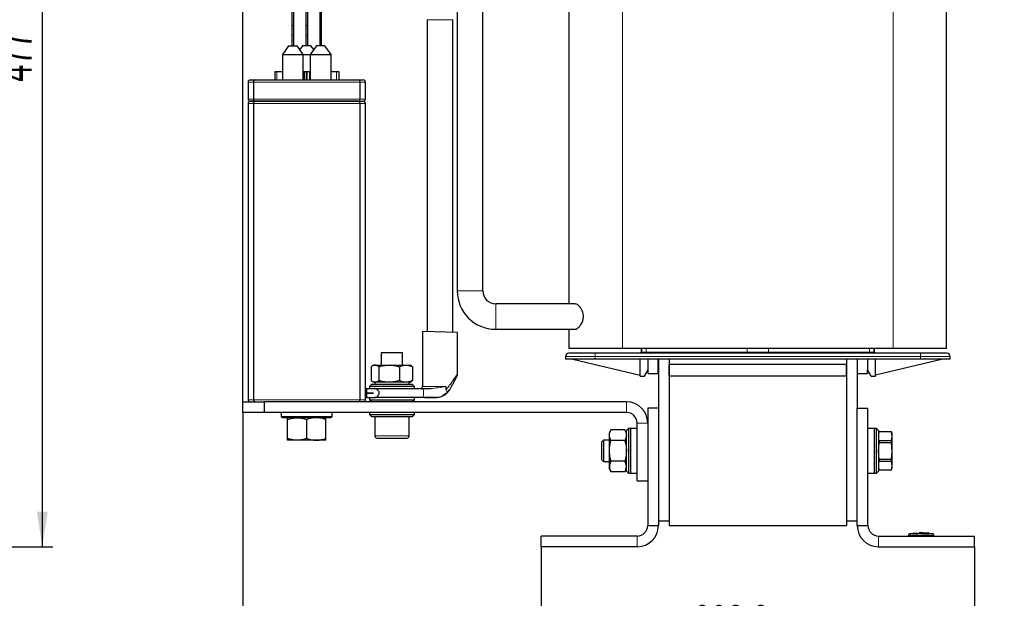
# Model space of a CAD drawing. Header units: millimetres. Extents: x 5 to 418, y 2 to 292.
# Tile 34 of 36: x 156 to 248, y 166 to 221. Entities that reach past the tile are written whole.
import ezdxf

# ---------------------------------------------------------------- set-up
doc = ezdxf.new("R2010")
doc.units = ezdxf.units.MM
doc.layers.add('SLD-0', color=7, linetype='Continuous')
doc.styles.add('SLDTEXTSTYLE0', font='TXT', dxfattribs={"width": 0.605})
doc.dimstyles.new('SLDDIMSTYLE0', dxfattribs={"dimtxt": 3.5, "dimasz": 3.302, "dimexe": 0, "dimexo": 0.0625, "dimgap": 0.875, "dimtad": 1, "dimlfac": 5, "dimrnd": 1e-09, "dimzin": 12, "dimdsep": 46, "dimtxsty": 'SLDTEXTSTYLE0', "dimsah": 1, "dimcen": 0.09, "dimadec": 0, "dimazin": 3, "dimtfac": 1, "dimtofl": 0, "dimtmove": 0, "dimatfit": 3, "dimfxl": 1, "dimfrac": 2, "dimtolj": 1, "dimtzin": 12, "dimarcsym": 0})
doc.dimstyles.new('SLDDIMSTYLE1', dxfattribs={"dimtxt": 3.5, "dimasz": 3.302, "dimexe": 0, "dimexo": 0.0625, "dimgap": 0.875, "dimtad": 1, "dimdec": 0, "dimlfac": 5, "dimrnd": 1e-09, "dimzin": 12, "dimdsep": 46, "dimtxsty": 'SLDTEXTSTYLE0', "dimsah": 1, "dimcen": 0.09, "dimadec": 0, "dimazin": 3, "dimtfac": 1, "dimtofl": 0, "dimtmove": 0, "dimatfit": 3, "dimfxl": 1, "dimfrac": 2, "dimtolj": 1, "dimtzin": 12, "dimarcsym": 0})

# ---------------------------------------------------------------- blocks, each defined once
blk = doc.blocks.new('_D_2')
at = {"layer": 'SLD-0', "color": 7}
for p, q in [((136.641, 266.49), (158.79, 266.49)), ((157.79, 266.49), (157.79, 171.185)), ((151.721, 171.185), (158.79, 171.185))]:
    blk.add_line(p, q, dxfattribs=at)
for points in [[(157.79, 266.49), (157.282, 263.188), (158.298, 263.188)], [(157.79, 171.185), (158.298, 174.487), (157.282, 174.487)]]:
    blk.add_solid(points, dxfattribs=at)
at = {"layer": 'SLD-0', "color": 7, "insert": (153.279, 214.827), "char_height": 3.5, "attachment_point": 1, "rotation": 90, "style": 'SLDTEXTSTYLE0'}
blk.add_mtext('477', dxfattribs=at)
blk = doc.blocks.new('_D_3')
at = {"layer": 'SLD-0', "color": 7}
for p, q in [((204.604, 171.185), (204.604, 160.185)), ((245.264, 171.185), (245.264, 160.185)), ((245.264, 161.185), (204.604, 161.185))]:
    blk.add_line(p, q, dxfattribs=at)
for points in [[(204.604, 161.185), (207.906, 160.677), (207.906, 161.693)], [(245.264, 161.185), (241.962, 161.693), (241.962, 160.677)]]:
    blk.add_solid(points, dxfattribs=at)
at = {"layer": 'SLD-0', "color": 7, "insert": (218.918, 165.697), "char_height": 3.5, "attachment_point": 1, "style": 'SLDTEXTSTYLE0'}
blk.add_mtext('203,3', dxfattribs=at)
blk = doc.blocks.new('_D_4')
at = {"layer": 'SLD-0', "color": 7}
for p, q in [((176.604, 183.785), (176.604, 151.851)), ((245.264, 171.185), (245.264, 151.851)), ((176.604, 152.851), (245.264, 152.851))]:
    blk.add_line(p, q, dxfattribs=at)
for points in [[(176.604, 152.851), (179.906, 152.343), (179.906, 153.359)], [(245.264, 152.851), (241.962, 153.359), (241.962, 152.343)]]:
    blk.add_solid(points, dxfattribs=at)
at = {"layer": 'SLD-0', "color": 7, "insert": (204.918, 157.363), "char_height": 3.5, "attachment_point": 1, "style": 'SLDTEXTSTYLE0'}
blk.add_mtext('343,3', dxfattribs=at)
blk = doc.blocks.new('_D_5')
at = {"layer": 'SLD-0', "color": 7}
for p, q in [((176.604, 184.785), (176.604, 273.229)), ((248.064, 266.38), (248.064, 273.229)), ((176.604, 272.229), (248.064, 272.229))]:
    blk.add_line(p, q, dxfattribs=at)
for points in [[(176.604, 272.229), (179.906, 271.721), (179.906, 272.737)], [(248.064, 272.229), (244.762, 272.737), (244.762, 271.721)]]:
    blk.add_solid(points, dxfattribs=at)
at = {"layer": 'SLD-0', "color": 7, "insert": (206.318, 276.741), "char_height": 3.5, "attachment_point": 1, "style": 'SLDTEXTSTYLE0'}
blk.add_mtext('357,3', dxfattribs=at)

msp = doc.modelspace()

# ---------------------------------------------------------------- linework, layer by layer
at = {"color": 7, "linetype": 'Continuous', "lineweight": 25}
for p, q in [((181.2071, 259.4248), (181.2071, 219.9848)), ((181.3871, 219.9848), (181.3871, 259.4248)), ((182.5141, 259.6248), (182.5141, 219.9848)), ((182.6941, 219.9848), (182.6941, 259.6248)), ((183.8211, 259.4248), (183.8211, 219.9848)), ((184.0011, 219.9848), (184.0011, 259.4248)), ((196.7341, 239.3848), (196.7341, 195.1848)), ((199.1341, 195.1848), (199.1341, 239.3848)), ((207.2341, 193.9848), (207.2341, 229.3848)), ((242.6341, 189.7848), (242.6341, 229.3848)), ((181.2071, 219.9848), (181.2071, 219.1848)), ((181.3871, 219.1848), (181.3871, 219.9848)), ((182.5141, 219.9848), (182.5141, 219.1848)), ((182.6941, 219.1848), (182.6941, 219.9848)), ((183.8211, 219.9848), (183.8211, 219.1848)), ((184.0011, 219.1848), (184.0011, 219.9848)), ((193.9041, 220.6375), (193.9041, 191.3712)), ((196.3041, 191.2985), (196.3041, 220.6375)), ((181.2071, 219.1848), (181.2071, 218.1848)), ((181.3871, 218.1848), (181.3871, 219.1848)), ((182.5141, 219.1848), (182.5141, 218.1848)), ((182.6941, 218.1848), (182.6941, 219.1848)), ((183.8211, 219.1848), (183.8211, 218.1848)), ((184.0011, 218.1848), (184.0011, 219.1848)), ((180.8973, 218.1848), (180.3173, 217.3848)), ((180.8973, 218.1848), (181.6973, 218.1848)), ((182.2773, 217.3848), (181.6973, 218.1848)), ((182.202, 218.1848), (181.9496, 217.8368)), ((183.002, 218.1848), (182.202, 218.1848)), ((183.5109, 218.1848), (182.9309, 217.3848)), ((183.2565, 217.8338), (183.002, 218.1848)), ((184.3109, 218.1848), (183.5109, 218.1848)), ((184.8909, 217.3848), (184.3109, 218.1848)), ((180.3173, 217.3848), (180.3173, 214.9848)), ((180.3173, 217.3848), (182.2773, 217.3848)), ((182.2773, 214.9848), (182.2773, 217.3848)), ((182.2773, 217.3848), (182.9309, 217.3848)), ((182.9309, 217.3848), (182.9309, 214.9848)), ((182.9309, 217.3848), (184.8909, 217.3848)), ((184.8909, 214.9848), (184.8909, 217.3848)), ((179.6041, 215.7848), (179.6041, 214.9848)), ((179.6041, 215.7848), (179.8041, 215.7848)), ((179.8041, 215.7848), (180.3173, 215.7848)), ((182.2773, 215.7848), (182.3541, 215.7848)), ((182.3541, 215.7848), (182.3541, 214.9848)), ((182.3541, 215.7848), (182.5541, 215.7848)), ((182.5541, 215.7848), (182.6541, 215.7848)), ((182.6541, 215.7848), (182.8541, 215.7848)), ((182.8541, 215.7848), (182.8541, 214.9848)), ((182.8541, 215.7848), (182.9309, 215.7848)), ((184.8909, 215.7848), (185.4041, 215.7848)), ((185.4041, 215.7848), (185.6041, 215.7848)), ((185.6041, 215.7848), (185.6041, 214.9848)), ((177.1041, 214.7848), (177.1041, 213.1848)), ((177.3041, 214.9848), (177.8041, 214.9848)), ((177.6041, 214.7848), (177.6041, 213.1848)), ((177.8041, 214.9848), (187.4041, 214.9848)), ((187.4041, 214.9848), (187.9041, 214.9848)), ((187.6041, 213.1848), (187.6041, 214.7848)), ((188.1041, 213.1848), (188.1041, 214.7848)), ((177.1041, 212.7848), (177.1041, 184.9848)), ((177.3041, 212.9848), (177.8041, 212.9848)), ((177.8041, 212.9848), (177.3041, 212.9848)), ((177.6041, 212.7848), (177.6041, 184.9848)), ((177.8041, 212.9848), (187.4041, 212.9848)), ((187.4041, 212.9848), (177.8041, 212.9848)), ((187.4041, 212.9848), (187.9041, 212.9848)), ((187.6041, 184.9848), (187.6041, 212.7848)), ((188.1041, 184.9848), (188.1041, 212.7848)), ((207.752, 193.9848), (200.3341, 193.9848)), ((193.4541, 191.3848), (193.4541, 186.2248)), ((196.7541, 191.2848), (193.4541, 191.3848)), ((196.7541, 187.3804), (196.7541, 191.2848)), ((200.3341, 191.5848), (207.747, 191.5848)), ((207.2341, 189.7848), (207.2341, 191.5848)), ((212.2341, 189.7848), (207.2341, 189.7848)), ((237.6341, 189.7848), (212.2341, 189.7848)), ((213.9941, 189.7848), (213.9941, 189.4448)), ((235.8741, 189.4448), (235.8741, 189.7848)), ((242.6341, 189.7848), (237.6341, 189.7848)), ((189.6041, 189.3848), (189.6041, 188.2248)), ((191.6041, 189.3848), (189.6041, 189.3848)), ((191.6041, 188.2248), (191.6041, 189.3848)), ((206.8841, 189.0448), (206.8841, 188.7848)), ((209.6841, 188.7848), (206.8841, 188.7848)), ((207.5741, 188.7848), (213.8941, 187.2848)), ((240.1841, 189.3448), (209.6841, 189.3448)), ((240.1841, 188.7848), (209.6841, 188.7848)), ((213.8941, 187.1848), (213.8941, 188.7848)), ((214.6341, 187.7848), (214.6341, 188.7848)), ((215.5941, 187.4348), (215.5941, 188.7848)), ((215.6041, 188.7848), (215.6041, 184.1848)), ((216.6041, 188.7848), (216.6041, 173.5848)), ((216.6041, 188.7848), (216.6041, 188.2848)), ((233.2641, 188.7848), (233.2641, 173.5848)), ((233.2641, 188.7848), (233.2641, 188.2848)), ((234.2641, 188.7848), (234.2641, 184.1848)), ((234.2741, 187.4348), (234.2741, 188.7848)), ((235.2341, 188.7848), (235.2341, 187.7848)), ((235.9741, 187.1848), (235.9741, 188.7848)), ((242.2941, 188.7848), (235.9741, 187.2848)), ((242.9841, 188.7848), (240.1841, 188.7848)), ((242.9841, 188.7848), (242.9841, 189.0448)), ((188.6654, 188.073), (188.6654, 186.7767)), ((188.9041, 188.2248), (188.7812, 188.1539)), ((188.9041, 188.2248), (189.0167, 188.2248)), ((189.0167, 188.2248), (190.3374, 188.2248)), ((189.368, 188.073), (189.368, 186.7767)), ((190.3374, 188.2248), (191.9248, 188.2248)), ((191.3067, 188.073), (191.3067, 186.7767)), ((191.9248, 188.2248), (192.3041, 188.2248)), ((192.4271, 188.1539), (192.3041, 188.2248)), ((192.4247, 188.1498), (192.5428, 188.073)), ((192.5428, 188.073), (192.5428, 186.7767)), ((214.2941, 187.1848), (214.6341, 187.7848)), ((214.6341, 187.4348), (214.6341, 187.7848)), ((216.6041, 187.1848), (216.6041, 188.2848)), ((233.2641, 188.2848), (216.6041, 188.2848)), ((233.2641, 187.1848), (233.2641, 188.2848)), ((235.2341, 187.4348), (235.2341, 187.7848)), ((235.5741, 187.1848), (235.2341, 187.7848)), ((188.7807, 186.6961), (188.9041, 186.6248)), ((192.3041, 186.6248), (192.4276, 186.6961)), ((192.5428, 186.7767), (192.4247, 186.7011)), ((213.8941, 187.1848), (214.2941, 187.1848)), ((214.6341, 187.4348), (215.5941, 187.4348)), ((233.2641, 187.1848), (216.6041, 187.1848)), ((216.6041, 187.1848), (216.6041, 173.1848)), ((233.2641, 187.1848), (233.2641, 173.1848)), ((234.2741, 187.4348), (235.2341, 187.4348)), ((235.5741, 187.1848), (235.9741, 187.1848)), ((188.2041, 186.0248), (188.2041, 185.6078)), ((188.7041, 186.4248), (188.5041, 186.2248)), ((188.5041, 186.2248), (188.5041, 186.0248)), ((192.7041, 186.2248), (188.5041, 186.2248)), ((188.7041, 186.4248), (192.5041, 186.4248)), ((189.0167, 186.6248), (188.9041, 186.6248)), ((188.9991, 186.0248), (191.3238, 186.0248)), ((189.0041, 186.6248), (189.0041, 186.4248)), ((190.3374, 186.6248), (189.0167, 186.6248)), ((191.9248, 186.6248), (190.3374, 186.6248)), ((192.3041, 186.6248), (191.9248, 186.6248)), ((192.2041, 186.4248), (192.2041, 186.6248)), ((192.7041, 186.2248), (192.5041, 186.4248)), ((192.7041, 186.0248), (192.7041, 186.2248)), ((193.4369, 186.0248), (194.2088, 186.0248)), ((195.6517, 186.2248), (195.6517, 185.9439)), ((188.2041, 185.6048), (188.2041, 185.1848)), ((188.5041, 185.1848), (188.5041, 184.9848)), ((188.5041, 184.9848), (188.7041, 184.7848)), ((188.5041, 184.9848), (191.9487, 184.9848)), ((191.9487, 185.1848), (188.9977, 185.1848)), ((191.9487, 184.9848), (192.7041, 184.9848)), ((192.5041, 184.7848), (192.7041, 184.9848)), ((192.7041, 184.9848), (192.7041, 185.1848)), ((194.6846, 185.1848), (193.4369, 185.1848)), ((194.7719, 185.2019), (194.6846, 185.1848)), ((195.8051, 185.6429), (195.3544, 185.3469)), ((176.6041, 183.7848), (176.6041, 184.7848)), ((176.6041, 184.7848), (178.6041, 184.7848)), ((178.6041, 184.7848), (178.6041, 183.7848)), ((212.6041, 184.7848), (178.6041, 184.7848)), ((215.6041, 184.1848), (214.6041, 184.1848)), ((214.6041, 184.1848), (214.6041, 173.1848)), ((215.6041, 184.1848), (215.6041, 173.1848)), ((234.2641, 184.1848), (235.2641, 184.1848)), ((234.2641, 173.1848), (234.2641, 184.1848)), ((235.2641, 173.1848), (235.2641, 184.1848)), ((178.6041, 183.7848), (176.6041, 183.7848)), ((212.6041, 183.7848), (178.6041, 183.7848)), ((180.2041, 183.7848), (180.2041, 183.4098)), ((180.2041, 183.4098), (180.3291, 183.2848)), ((180.2041, 183.4098), (185.0041, 183.4098)), ((184.8791, 183.2848), (180.3291, 183.2848)), ((180.8041, 181.3456), (180.8041, 183.1241)), ((182.6041, 181.3456), (182.6041, 183.1241)), ((184.4041, 181.3456), (184.4041, 183.1241)), ((184.8791, 183.2848), (185.0041, 183.4098)), ((185.0041, 183.4098), (185.0041, 183.7848)), ((188.5041, 183.7848), (188.5041, 183.5848)), ((188.5041, 183.5848), (188.7041, 183.3848)), ((188.5041, 183.5848), (192.7041, 183.5848)), ((192.5041, 183.3848), (188.7041, 183.3848)), ((189.0041, 183.3848), (189.0041, 181.5848)), ((192.2041, 181.5848), (192.2041, 183.3848)), ((192.5041, 183.3848), (192.7041, 183.5848)), ((192.7041, 183.5848), (192.7041, 183.7848)), ((211.156, 182.1478), (211.0041, 181.8848)), ((212.4523, 182.1478), (211.156, 182.1478)), ((212.6041, 181.8848), (212.4523, 182.1478)), ((212.8041, 182.2848), (212.6041, 182.0848)), ((212.6041, 178.2848), (212.6041, 182.0848)), ((213.0041, 182.2848), (212.8041, 182.2848)), ((212.8041, 182.2848), (212.8041, 178.0848)), ((213.6041, 182.2848), (213.0041, 182.2848)), ((213.0041, 178.0848), (213.0041, 182.2848)), ((213.0041, 179.4865), (213.0041, 182.2848)), ((213.6041, 177.3848), (213.6041, 182.7848)), ((235.8641, 182.2848), (235.2641, 182.2848)), ((236.0641, 182.2848), (235.8641, 182.2848)), ((235.8641, 182.2848), (235.8641, 178.0848)), ((236.2641, 182.0848), (236.0641, 182.2848)), ((236.0641, 178.0848), (236.0641, 182.2848)), ((236.2641, 182.0848), (236.2641, 178.2848)), ((181.7041, 181.1848), (180.8041, 181.1848)), ((183.5041, 181.1848), (181.7041, 181.1848)), ((184.4041, 181.1848), (183.5041, 181.1848)), ((210.4481, 181.1848), (210.2641, 181.0008)), ((211.0041, 181.1848), (210.4481, 181.1848)), ((210.4481, 181.1848), (210.4481, 179.3129)), ((211.0041, 181.6571), (211.0041, 181.8848)), ((211.0041, 180.1848), (211.0041, 181.6571)), ((212.4523, 181.1663), (211.156, 181.1663)), ((236.3157, 181.9618), (236.2641, 181.7848)), ((237.4926, 181.9618), (236.3157, 181.9618)), ((236.3157, 181.9618), (236.3157, 181.9553)), ((237.4926, 181.9553), (236.3157, 181.9553)), ((236.3157, 181.1662), (236.3157, 180.9387)), ((236.3157, 181.1662), (237.4926, 181.1662)), ((237.5441, 181.7848), (237.4926, 181.9618)), ((237.4926, 181.9618), (237.4926, 181.9553)), ((237.5441, 181.5608), (237.4926, 181.9553)), ((237.4926, 181.1662), (237.5441, 181.5608)), ((237.4926, 181.1662), (237.4926, 180.9387)), ((237.5441, 181.5608), (237.5441, 181.7848)), ((237.5441, 180.1656), (237.5441, 181.5608)), ((210.2641, 181.0008), (210.2641, 179.3689)), ((211.0041, 178.7126), (211.0041, 180.1848)), ((236.2641, 180.1656), (236.3157, 180.9387)), ((237.4926, 180.9387), (236.3157, 180.9387)), ((237.5441, 180.1656), (237.4926, 180.9387)), ((210.2641, 179.3689), (210.4481, 179.1848)), ((210.4481, 179.3129), (210.4481, 179.1848)), ((213.0041, 178.0848), (213.0041, 179.4865)), ((236.3157, 179.3925), (236.2641, 180.1656)), ((236.3157, 179.3925), (237.4926, 179.3925)), ((236.3157, 179.3925), (236.3157, 179.1682)), ((237.4926, 179.3925), (237.5441, 180.1656)), ((237.4926, 179.1682), (237.4926, 179.3925)), ((237.5441, 178.7897), (237.5441, 180.1656)), ((210.4481, 179.1848), (211.0041, 179.1848)), ((211.0041, 178.4848), (211.0041, 178.7126)), ((211.0041, 178.4848), (211.156, 178.2219)), ((212.4523, 179.2033), (211.156, 179.2033)), ((212.4523, 178.2219), (212.6041, 178.4848)), ((236.2641, 178.5848), (236.3157, 178.4078)), ((237.4926, 179.1682), (236.3157, 179.1682)), ((236.3157, 178.4112), (237.4926, 178.4112)), ((236.3157, 178.4112), (236.3157, 178.4078)), ((236.3157, 178.4078), (237.4926, 178.4078)), ((237.5441, 178.7897), (237.4926, 179.1682)), ((237.4926, 178.4112), (237.5441, 178.7897)), ((237.4926, 178.4078), (237.5441, 178.5848)), ((237.4926, 178.4078), (237.4926, 178.4112)), ((237.5441, 178.5848), (237.5441, 178.7897)), ((212.4523, 178.2219), (211.156, 178.2219)), ((212.6041, 178.2848), (212.8041, 178.0848)), ((212.8041, 178.0848), (213.0041, 178.0848)), ((213.0041, 178.0848), (213.6041, 178.0848)), ((235.2641, 178.0848), (235.8641, 178.0848)), ((235.8641, 178.0848), (236.0641, 178.0848)), ((236.0641, 178.0848), (236.2641, 178.2848)), ((213.6041, 177.3848), (214.6041, 177.3848)), ((214.6041, 173.1848), (215.6041, 173.1848)), ((216.6041, 173.5848), (215.6041, 173.5848)), ((216.6041, 173.1848), (233.2641, 173.1848)), ((234.2641, 173.5848), (233.2641, 173.5848)), ((234.2641, 173.1848), (235.2641, 173.1848)), ((213.6041, 172.1848), (204.6041, 172.1848)), ((204.6041, 171.1848), (204.6041, 172.1848)), ((236.2641, 172.1848), (245.2641, 172.1848)), ((239.0641, 172.1848), (239.0641, 172.2472)), ((239.4889, 172.4243), (239.1725, 172.3997)), ((239.8501, 172.4644), (239.4788, 172.4419)), ((239.9149, 172.433), (239.4883, 172.4154)), ((239.4883, 172.4282), (239.9149, 172.433)), ((239.4883, 172.4282), (239.4883, 172.4242)), ((239.4883, 172.4018), (239.4883, 172.3978)), ((239.9154, 172.4601), (239.5359, 172.4423)), ((240.0756, 172.4593), (240.9379, 172.4474)), ((240.2152, 172.4376), (241.011, 172.4301)), ((241.011, 172.4169), (240.2152, 172.4376)), ((241.011, 172.4261), (240.4568, 172.4313)), ((241.0204, 172.4451), (240.6497, 172.4661)), ((241.3557, 172.3997), (241.0103, 172.4266)), ((241.011, 172.4301), (241.011, 172.4261)), ((241.011, 172.4025), (241.011, 172.3985)), ((241.4641, 172.1848), (241.4641, 172.2472)), ((245.2641, 171.1848), (245.2641, 172.1848)), ((213.6041, 171.1848), (204.6041, 171.1848)), ((236.2641, 171.1848), (245.2641, 171.1848))]:
    msp.add_line(p, q, dxfattribs=at)
at = {"color": 7, "linetype": 'Continuous', "lineweight": 18}
for p, q in [((212.2341, 189.7848), (212.2341, 229.3848)), ((237.6341, 189.7848), (237.6341, 229.3848)), ((193.9041, 220.6375), (196.3041, 220.6375)), ((181.2071, 219.1848), (181.3871, 219.1848)), ((182.5141, 219.1848), (182.6941, 219.1848)), ((183.8211, 219.1848), (184.0011, 219.1848)), ((179.8041, 215.7848), (179.8041, 214.9848)), ((182.5541, 215.7848), (182.5541, 214.9848)), ((182.6541, 215.7848), (182.6541, 214.9848)), ((185.4041, 215.7848), (185.4041, 214.9848)), ((177.6041, 214.7848), (177.1041, 214.7848)), ((187.6041, 214.7848), (177.6041, 214.7848)), ((188.1041, 214.7848), (187.6041, 214.7848)), ((177.1041, 213.1848), (177.6041, 213.1848)), ((177.6041, 212.7848), (177.1041, 212.7848)), ((177.6041, 213.1848), (187.6041, 213.1848)), ((187.6041, 212.7848), (177.6041, 212.7848)), ((187.6041, 213.1848), (188.1041, 213.1848)), ((188.1041, 212.7848), (187.6041, 212.7848)), ((196.7341, 195.1848), (199.1341, 195.1848)), ((200.3341, 191.5848), (200.3341, 193.9848)), ((213.9941, 189.4448), (214.0447, 189.4448)), ((214.0447, 189.4448), (214.0482, 189.4292)), ((214.0482, 189.7848), (214.0482, 189.4292)), ((214.1886, 189.4448), (214.4456, 189.4448)), ((214.4456, 189.4448), (214.4456, 189.7848)), ((214.4456, 189.4448), (223.9322, 189.4448)), ((223.9322, 189.4448), (223.9322, 189.7848)), ((223.9322, 189.4448), (225.936, 189.4448)), ((225.936, 189.4448), (225.936, 189.7848)), ((225.936, 189.4448), (235.4227, 189.4448)), ((235.4227, 189.7848), (235.4227, 189.4448)), ((235.4227, 189.4448), (235.6796, 189.4448)), ((235.82, 189.4292), (235.82, 189.7848)), ((235.82, 189.4292), (235.8236, 189.4448)), ((235.8236, 189.4448), (235.8741, 189.4448)), ((209.6841, 189.0448), (206.8841, 189.0448)), ((209.6841, 189.0448), (209.6841, 189.3448)), ((209.6841, 189.0448), (240.1841, 189.0448)), ((209.6841, 188.7848), (209.6841, 189.0448)), ((240.1841, 189.0448), (240.1841, 189.3448)), ((242.9841, 189.0448), (240.1841, 189.0448)), ((240.1841, 189.0448), (240.1841, 188.7848)), ((193.4541, 186.2248), (195.6517, 186.2248)), ((177.1041, 184.9848), (177.6041, 184.9848)), ((177.6041, 184.9848), (187.6041, 184.9848)), ((187.6041, 184.9848), (188.1041, 184.9848)), ((212.6041, 183.7848), (212.6041, 184.7848)), ((214.6041, 182.7848), (213.6041, 182.7848)), ((189.0041, 181.5848), (192.2041, 181.5848)), ((213.6041, 171.1848), (213.6041, 172.1848)), ((236.2641, 172.1848), (236.2641, 171.1848)), ((239.2625, 172.3872), (239.2641, 172.2472)), ((239.2641, 172.1848), (239.2641, 172.2472)), ((241.2658, 172.3872), (241.2641, 172.2472)), ((241.2641, 172.1848), (241.2641, 172.2472)), ((241.3265, 172.3872), (241.3428, 172.4014))]:
    msp.add_line(p, q, dxfattribs=at)
at = {"color": 7, "linetype": 'Continuous', "lineweight": 18, "flags": 128}
for points in [[(214.1237, 189.3448), (214.1364, 189.3468), (214.1485, 189.3525), (214.1598, 189.3617), (214.1696, 189.3741), (214.1777, 189.3893), (214.1837, 189.4066), (214.1873, 189.4253), (214.1886, 189.4448)], [(235.6796, 189.4448), (235.6809, 189.4253), (235.6846, 189.4066), (235.6906, 189.3893), (235.6986, 189.3741), (235.7085, 189.3617), (235.7197, 189.3525), (235.7319, 189.3468), (235.7445, 189.3448)]]:
    msp.add_lwpolyline(points, dxfattribs=at)
at = {"color": 7, "linetype": 'Continuous', "lineweight": 25}
for centre, radius, start, end in [((181.2971, 219.9848), 0.09, 0, 180), ((182.6041, 219.9848), 0.09, 0, 180), ((183.9111, 219.9848), 0.09, 0, 180), ((177.3041, 214.7848), 0.2, 90, 180), ((177.8041, 214.7848), 0.2, 90, 180), ((187.4041, 214.7848), 0.2, 0, 90), ((187.9041, 214.7848), 0.2, 0, 90), ((177.3041, 213.1848), 0.2, 180, 270), ((177.3041, 212.7848), 0.2, 90, 180), ((177.8041, 213.1848), 0.2, 180, 270), ((177.8041, 212.7848), 0.2, 90, 180), ((187.4041, 213.1848), 0.2, 270, 0), ((187.4041, 212.7848), 0.2, 0, 90), ((187.9041, 213.1848), 0.2, 270, 0), ((187.9041, 212.7848), 0.2, 0, 90), ((200.3341, 195.1848), 3.6, 180, 270), ((200.3341, 195.1848), 1.2, 180, 270), ((213.8941, 189.4448), 0.1, 270, 0), ((235.9741, 189.4448), 0.1, 180, 270), ((207.1841, 189.0448), 0.3, 90, 180), ((242.6841, 189.0448), 0.3, 0, 90), ((193.2541, 186.2248), 0.2, 270, 0), ((177.3041, 184.9848), 0.2, 180, 270), ((177.8041, 184.9848), 0.2, 180, 270), ((187.4041, 184.9848), 0.2, 270, 0), ((187.9041, 184.9848), 0.2, 270, 0), ((212.6041, 182.7848), 2, 0, 90), ((212.6041, 182.7848), 1, 0, 90), ((189.2041, 181.5848), 0.2, 180, 270), ((192.0041, 181.5848), 0.2, 270, 360), ((213.6041, 173.1848), 1, 270, 0), ((213.6041, 173.1848), 2, 270, 0), ((236.2641, 173.1848), 2, 180, 270), ((236.2641, 173.1848), 1, 180, 270), ((239.2041, 172.2627), 0.14, 97.642337, 180), ((241.3241, 172.2627), 0.14, 360, 82.373112)]:
    msp.add_arc(centre, radius, start, end, dxfattribs=at)
at = {"color": 7, "linetype": 'Continuous', "lineweight": 18}
for centre, radius, start, end in [((213.9447, 189.4448), 0.1, 270.002911, 0.002911), ((213.9486, 189.4295), 0.0996, 301.79835, 359.829125), ((210.57, 189.4198), 3.8756, 358.891149, 0.369576), ((239.2982, 189.4198), 3.8756, 179.630424, 181.108851), ((235.9197, 189.4295), 0.0996, 180.170875, 238.20165), ((235.9236, 189.4448), 0.1, 179.997089, 269.997089), ((239.2041, 172.2472), 0.14, 90.989679, 179.997938), ((241.3241, 172.2472), 0.14, 0.002064, 89.009565)]:
    msp.add_arc(centre, radius, start, end, dxfattribs=at)
for centre, start_param, end_param in [((223.9319, 189.4448), 3.1415925, 4.712389), ((225.9363, 189.4448), 1.5707963, 3.1415926)]:
    msp.add_ellipse(centre, major_axis=(0, 0.1), ratio=0.0032258, start_param=start_param, end_param=end_param, dxfattribs=at)
at = {"color": 7, "linetype": 'Continuous', "lineweight": 25}
for points, knots in [([(207.747, 191.5925), (207.7554, 191.5901), (207.8262, 191.5697), (208.0035, 191.665), (208.2446, 191.8761), (208.444, 192.19), (208.5584, 192.5328), (208.5792, 192.8695), (208.5128, 193.2058), (208.3589, 193.5366), (208.1285, 193.8101), (207.9039, 193.9767), (207.7917, 193.9648), (207.752, 193.9607)], [0, 0, 0, 0, 0.0149947, 0.1260413, 0.2501244, 0.3576544, 0.4403379, 0.523525, 0.596263, 0.6903821, 0.8110337, 0.9331821, 1, 1, 1, 1]), ([(209.6841, 189.3448), (209.5316, 189.3448), (209.2175, 189.3448), (208.7516, 189.3448), (208.3035, 189.3448), (207.9038, 189.3448), (207.5787, 189.3448), (207.348, 189.3448), (207.2089, 189.3448), (207.1922, 189.3448), (207.1841, 189.3448)], [0, 0, 0, 0, 0.11651603, 0.24001133, 0.36864081, 0.5, 0.63135919, 0.75998867, 0.88348397, 1, 1, 1, 1]), ([(242.6841, 189.3448), (242.676, 189.3448), (242.6593, 189.3448), (242.5202, 189.3448), (242.2896, 189.3448), (241.9644, 189.3448), (241.5647, 189.3448), (241.1166, 189.3448), (240.6507, 189.3448), (240.3366, 189.3448), (240.1841, 189.3448)], [0, 0, 0, 0, 0.116516, 0.2400113, 0.3686408, 0.5, 0.6313592, 0.7599887, 0.883484, 1, 1, 1, 1]), ([(189.0167, 188.2248), (189.0084, 188.2247), (188.9454, 188.2233), (188.8265, 188.1901), (188.7194, 188.1123), (188.6654, 188.073)], [0, 0, 0, 0, 0.070088, 0.5307834, 1, 1, 1, 1]), ([(189.368, 188.073), (189.311, 188.1154), (189.1958, 188.2011), (189.0768, 188.2169), (189.0167, 188.2248)], [0, 0, 0, 0, 0.495458, 1, 1, 1, 1]), ([(189.368, 188.073), (189.5255, 188.1154), (189.8432, 188.2011), (190.1717, 188.2169), (190.3374, 188.2248)], [0, 0, 0, 0, 0.495458, 1, 1, 1, 1]), ([(190.3374, 188.2248), (190.3604, 188.2247), (190.5343, 188.2233), (190.8624, 188.1901), (191.1577, 188.1123), (191.3067, 188.073)], [0, 0, 0, 0, 0.070088, 0.5307834, 1, 1, 1, 1]), ([(191.3067, 188.073), (191.4602, 188.1341), (191.664, 188.2153), (191.8732, 188.2229), (191.9248, 188.2248)], [0, 0, 0, 0, 0.7534206, 1, 1, 1, 1]), ([(191.9248, 188.2248), (192.086, 188.2066), (192.2952, 188.1829), (192.4965, 188.0935), (192.5428, 188.073)], [0, 0, 0, 0, 0.7702918, 1, 1, 1, 1]), ([(188.6654, 186.7767), (188.7225, 186.7342), (188.8376, 186.6486), (188.9567, 186.6328), (189.0167, 186.6248)], [0, 0, 0, 0, 0.495458, 1, 1, 1, 1]), ([(189.0167, 186.6248), (189.0251, 186.625), (189.0881, 186.6264), (189.207, 186.6596), (189.314, 186.7374), (189.368, 186.7767)], [0, 0, 0, 0, 0.070088, 0.5307834, 1, 1, 1, 1]), ([(190.3374, 186.6248), (190.3144, 186.625), (190.1404, 186.6264), (189.8123, 186.6596), (189.517, 186.7374), (189.368, 186.7767)], [0, 0, 0, 0, 0.070088, 0.5307834, 1, 1, 1, 1]), ([(191.3067, 186.7767), (191.1493, 186.7342), (190.8316, 186.6486), (190.5031, 186.6328), (190.3374, 186.6248)], [0, 0, 0, 0, 0.495458, 1, 1, 1, 1]), ([(191.9248, 186.6248), (191.8732, 186.6267), (191.664, 186.6344), (191.4602, 186.7156), (191.3067, 186.7767)], [0, 0, 0, 0, 0.2465794, 1, 1, 1, 1]), ([(192.5428, 186.7767), (192.4965, 186.7562), (192.2952, 186.6668), (192.086, 186.6431), (191.9248, 186.6248)], [0, 0, 0, 0, 0.2297082, 1, 1, 1, 1]), ([(195.6517, 185.9439), (195.7299, 186.0098), (195.8865, 186.1417), (196.0542, 186.3957), (196.2223, 186.6342), (196.3667, 186.837), (196.4821, 187.0025), (196.5704, 187.1279), (196.6571, 187.2501), (196.7355, 187.3624), (196.7479, 187.3744), (196.7541, 187.3804)], [0, 0, 0, 0, 0.1248773, 0.2500122, 0.375485, 0.5002572, 0.5904253, 0.6736254, 0.7504891, 0.8752879, 1, 1, 1, 1]), ([(195.8051, 185.6429), (195.9205, 185.7914), (196.1515, 186.0889), (196.3779, 186.5805), (196.572, 186.9357), (196.6696, 187.126), (196.7008, 187.1778), (196.7031, 187.1805), (196.7042, 187.1819)], [0, 0, 0, 0, 0.2497067, 0.5001407, 0.7498086, 0.8748178, 0.9373445, 1, 1, 1, 1]), ([(196.7121, 187.2015), (196.7248, 187.2308), (196.7514, 187.2923), (196.7532, 187.3593), (196.7541, 187.3943)], [0, 0, 0, 0, 0.4775901, 1, 1, 1, 1]), ([(188.2141, 186.0248), (188.2116, 186.0248), (188.2028, 186.0248), (188.2765, 186.0248), (188.4342, 186.0248), (188.6601, 186.0248), (188.8589, 186.0248), (188.9503, 186.0248)], [0, 0, 0, 0, 0.09237459, 0.32973318, 0.56040235, 0.79776094, 1, 1, 1, 1]), ([(188.9503, 185.1848), (189.0003, 185.1911), (189.1103, 185.2047), (189.254, 185.299), (189.3495, 185.413), (189.3953, 185.5101), (189.408, 185.6097), (189.3937, 185.7054), (189.3415, 185.8093), (189.2708, 185.89), (189.1544, 185.9752), (189.0497, 186.0188), (188.971, 186.0236), (188.9503, 186.0248)], [0, 0, 0, 0, 0.1360426, 0.2990841, 0.3809424, 0.4420824, 0.503397, 0.562767, 0.6170849, 0.7270811, 0.7823738, 0.9428809, 1, 1, 1, 1]), ([(188.9503, 186.0248), (189.3248, 186.0248), (190.0739, 186.0248), (190.9519, 186.0248), (191.5845, 186.0248), (191.9714, 186.0248), (192.3732, 186.0248), (192.7389, 186.0248), (193.1036, 186.0248), (193.3158, 186.0248), (193.4369, 186.0248)], [0, 0, 0, 0, 0.2499164, 0.4998327, 0.5859218, 0.6720109, 0.7581, 0.8538976, 0.9165622, 1, 1, 1, 1]), ([(195.3598, 185.3344), (195.3785, 185.3429), (195.4181, 185.3609), (195.6972, 185.5161), (195.8946, 185.75), (196.0007, 185.8757)], [0, 0, 0, 0, 0.2913668, 0.6190011, 1, 1, 1, 1]), ([(195.9887, 185.8582), (196.0007, 185.8756), (196.014, 185.8949), (196.0265, 185.915), (196.0277, 185.9169)], [0, 0, 0, 0, 0.9020983, 1, 1, 1, 1]), ([(188.2141, 185.1848), (188.2116, 185.1848), (188.2028, 185.1848), (188.2765, 185.1848), (188.4342, 185.1848), (188.6601, 185.1848), (188.8589, 185.1848), (188.9503, 185.1848)], [0, 0, 0, 0, 0.09237459, 0.32973318, 0.56040235, 0.79776094, 1, 1, 1, 1]), ([(188.214, 185.6078), (188.2131, 185.6078), (188.2108, 185.6078), (188.3021, 185.6078), (188.4775, 185.6078), (188.6841, 185.6078), (188.8358, 185.6078), (188.8825, 185.6078)], [0, 0, 0, 0, 0.1481078, 0.3975424, 0.6399473, 0.889382, 1, 1, 1, 1]), ([(188.8825, 185.6048), (188.7419, 185.6048), (188.4526, 185.6048), (188.2292, 185.6048), (188.2278, 185.6048), (188.2272, 185.6048)], [0, 0, 0, 0, 0.3581493, 0.7368951, 1, 1, 1, 1]), ([(193.4369, 185.1848), (193.2315, 185.1848), (192.8263, 185.1848), (192.1985, 185.1848), (191.5687, 185.1848), (190.4813, 185.1848), (189.6094, 185.1848), (188.9503, 185.1848)], [0, 0, 0, 0, 0.139004, 0.2741112, 0.417778, 0.5598885, 1, 1, 1, 1]), ([(193.6741, 185.1848), (193.772, 185.1847), (194.0191, 185.1843), (194.3971, 185.1878), (194.8341, 185.1931), (195.1848, 185.2624), (195.5106, 185.4042), (195.6612, 185.5296), (195.7462, 185.6004)], [0, 0, 0, 0, 0.1370333, 0.345936, 0.5140184, 0.7187378, 0.8410491, 1, 1, 1, 1]), ([(180.8041, 183.1241), (180.9503, 183.169), (181.2453, 183.2597), (181.5502, 183.2764), (181.7041, 183.2848)], [0, 0, 0, 0, 0.495458, 1, 1, 1, 1]), ([(180.8041, 183.1241), (180.8041, 183.1448), (180.8041, 183.2395), (180.8041, 183.265), (180.8041, 183.2848)], [0, 0, 0, 0, 0.21895241, 1, 1, 1, 1]), ([(181.7041, 183.2848), (181.7254, 183.2847), (181.887, 183.2832), (182.1916, 183.2481), (182.4658, 183.1657), (182.6041, 183.1241)], [0, 0, 0, 0, 0.07009, 0.5307844, 1, 1, 1, 1]), ([(183.5041, 183.2848), (183.4828, 183.2847), (183.3212, 183.2832), (183.0166, 183.2481), (182.7425, 183.1657), (182.6041, 183.1241)], [0, 0, 0, 0, 0.07009003, 0.53078443, 1, 1, 1, 1]), ([(184.4041, 183.1241), (184.258, 183.169), (183.9629, 183.2597), (183.658, 183.2764), (183.5041, 183.2848)], [0, 0, 0, 0, 0.495458, 1, 1, 1, 1]), ([(184.4041, 183.1241), (184.4041, 183.1448), (184.4041, 183.2395), (184.4041, 183.265), (184.4041, 183.2848)], [0, 0, 0, 0, 0.2189524, 1, 1, 1, 1]), ([(211.0041, 181.6571), (211.0043, 181.6687), (211.0057, 181.7568), (211.0388, 181.9229), (211.1167, 182.0724), (211.156, 182.1478)], [0, 0, 0, 0, 0.070088, 0.5307834, 1, 1, 1, 1]), ([(212.4523, 182.1478), (212.4947, 182.0681), (212.5804, 181.9073), (212.5962, 181.741), (212.6041, 181.6571)], [0, 0, 0, 0, 0.495458, 1, 1, 1, 1]), ([(181.7041, 181.1848), (181.6828, 181.185), (181.5212, 181.1865), (181.2166, 181.2216), (180.9425, 181.304), (180.8041, 181.3456)], [0, 0, 0, 0, 0.07009003, 0.53078443, 1, 1, 1, 1]), ([(180.8041, 181.1848), (180.8041, 181.2047), (180.8041, 181.2301), (180.8041, 181.3249), (180.8041, 181.3456)], [0, 0, 0, 0, 0.78104759, 1, 1, 1, 1]), ([(182.6041, 181.3456), (182.458, 181.3007), (182.1629, 181.21), (181.858, 181.1933), (181.7041, 181.1848)], [0, 0, 0, 0, 0.495458, 1, 1, 1, 1]), ([(182.6041, 181.3456), (182.7503, 181.3007), (183.0453, 181.21), (183.3502, 181.1933), (183.5041, 181.1848)], [0, 0, 0, 0, 0.495458, 1, 1, 1, 1]), ([(183.5041, 181.1848), (183.5254, 181.185), (183.687, 181.1865), (183.9916, 181.2216), (184.2658, 181.304), (184.4041, 181.3456)], [0, 0, 0, 0, 0.07009003, 0.53078443, 1, 1, 1, 1]), ([(184.4041, 181.1848), (184.4041, 181.2047), (184.4041, 181.2301), (184.4041, 181.3249), (184.4041, 181.3456)], [0, 0, 0, 0, 0.78104759, 1, 1, 1, 1]), ([(189.2041, 181.3848), (189.2228, 181.3848), (189.2516, 181.3848), (189.4262, 181.3848), (189.6068, 181.3848), (189.8311, 181.3848), (190.1571, 181.3848), (190.6041, 181.3848), (191.0512, 181.3848), (191.3771, 181.3848), (191.6014, 181.3848), (191.7821, 181.3848), (191.9566, 181.3848), (191.9854, 181.3848), (192.0041, 181.3848)], [0, 0, 0, 0, 0.1197284, 0.1841803, 0.25, 0.3158197, 0.3802716, 0.5, 0.6197284, 0.6841803, 0.75, 0.8158197, 0.8802716, 1, 1, 1, 1]), ([(211.156, 181.1663), (211.1135, 181.246), (211.0279, 181.4069), (211.0121, 181.5732), (211.0041, 181.6571)], [0, 0, 0, 0, 0.495458, 1, 1, 1, 1]), ([(211.0041, 180.1848), (211.006, 180.2667), (211.0137, 180.5989), (211.0948, 180.9225), (211.156, 181.1663)], [0, 0, 0, 0, 0.2465794, 1, 1, 1, 1]), ([(212.6041, 181.6571), (212.6039, 181.6455), (212.6026, 181.5574), (212.5694, 181.3913), (212.4916, 181.2418), (212.4523, 181.1663)], [0, 0, 0, 0, 0.070088, 0.5307834, 1, 1, 1, 1]), ([(212.4523, 181.1663), (212.5134, 180.9225), (212.5945, 180.5989), (212.6022, 180.2667), (212.6041, 180.1848)], [0, 0, 0, 0, 0.7534206, 1, 1, 1, 1]), ([(211.156, 179.2033), (211.1354, 179.2768), (211.0461, 179.5965), (211.0224, 179.9288), (211.0041, 180.1848)], [0, 0, 0, 0, 0.2297082, 1, 1, 1, 1]), ([(212.6041, 180.1848), (212.5859, 179.9288), (212.5621, 179.5965), (212.4728, 179.2768), (212.4523, 179.2033)], [0, 0, 0, 0, 0.7702918, 1, 1, 1, 1]), ([(211.156, 179.2033), (211.1135, 179.1236), (211.0279, 178.9628), (211.0121, 178.7965), (211.0041, 178.7126)], [0, 0, 0, 0, 0.495458, 1, 1, 1, 1]), ([(211.0041, 178.7126), (211.0043, 178.701), (211.0057, 178.6129), (211.0388, 178.4468), (211.1167, 178.2973), (211.156, 178.2219)], [0, 0, 0, 0, 0.07008803, 0.5307834, 1, 1, 1, 1]), ([(212.6041, 178.7126), (212.6039, 178.7242), (212.6026, 178.8123), (212.5694, 178.9784), (212.4916, 179.1279), (212.4523, 179.2033)], [0, 0, 0, 0, 0.070088, 0.5307834, 1, 1, 1, 1]), ([(212.4523, 178.2219), (212.4947, 178.3016), (212.5804, 178.4624), (212.5962, 178.6287), (212.6041, 178.7126)], [0, 0, 0, 0, 0.495458, 1, 1, 1, 1]), ([(239.4883, 172.4018), (239.6965, 172.4064), (240.2041, 172.4176), (240.7117, 172.4081), (241.011, 172.4025)], [0, 0, 0, 0, 0.4103295, 1, 1, 1, 1]), ([(241.011, 172.3985), (240.8028, 172.4029), (240.2953, 172.4137), (239.7877, 172.4037), (239.4883, 172.3978)], [0, 0, 0, 0, 0.4100764, 1, 1, 1, 1]), ([(240.395, 172.4805), (240.3465, 172.4845), (240.2417, 172.4933), (240.1369, 172.4836), (240.0805, 172.4784)], [0, 0, 0, 0, 0.46211701, 1, 1, 1, 1]), ([(240.9379, 172.4474), (240.7297, 172.4663), (240.4803, 172.489), (240.2309, 172.4753), (240.1896, 172.473)], [0, 0, 0, 0, 0.83462858, 1, 1, 1, 1])]:
    msp.add_open_spline(points, degree=3, knots=knots, dxfattribs=at)
at = {"color": 7, "linetype": 'Continuous', "lineweight": 18}
for points, knots in [([(214.0482, 189.4292), (214.0503, 189.4262), (214.0546, 189.4201), (214.079, 189.4248), (214.1036, 189.4318), (214.1183, 189.4355), (214.1266, 189.4375), (214.1461, 189.4419), (214.1679, 189.4434), (214.1886, 189.4448)], [0, 0, 0, 0, 0.2491177, 0.4992911, 0.6240253, 0.711085, 0.7364317, 0.7496506, 1, 1, 1, 1]), ([(235.6796, 189.4448), (235.7003, 189.4434), (235.7221, 189.4419), (235.756, 189.4342), (235.7849, 189.4257), (235.8136, 189.4201), (235.8179, 189.4262), (235.82, 189.4292)], [0, 0, 0, 0, 0.2504286, 0.2636686, 0.5005509, 0.7508035, 1, 1, 1, 1]), ([(193.4369, 185.1848), (193.4463, 185.1861), (193.4639, 185.1886), (193.4986, 185.2231), (193.5382, 185.2969), (193.5629, 185.4161), (193.5749, 185.5203), (193.5778, 185.6283), (193.5696, 185.7675), (193.544, 185.8847), (193.5145, 185.9571), (193.4904, 185.9948), (193.4638, 186.0207), (193.4463, 186.0234), (193.4369, 186.0248)], [0, 0, 0, 0, 0.06431455, 0.12032182, 0.2499399, 0.37463714, 0.43344263, 0.50001245, 0.61978963, 0.74947393, 0.80994714, 0.87972456, 0.93578342, 1, 1, 1, 1]), ([(195.6517, 186.2248), (195.415, 186.1808), (194.9411, 186.0926), (194.453, 186.0474), (194.2088, 186.0248)], [0, 0, 0, 0, 0.4995624, 1, 1, 1, 1]), ([(195.6517, 185.9439), (195.6794, 185.9104), (195.7363, 185.8413), (195.7922, 185.7492), (195.8204, 185.6763), (195.8102, 185.6539), (195.8051, 185.6429)], [0, 0, 0, 0, 0.242901, 0.5000439, 0.7529199, 1, 1, 1, 1]), ([(239.2641, 172.2472), (239.2416, 172.2472), (239.1967, 172.247), (239.1367, 172.2469), (239.0915, 172.247), (239.0675, 172.2471), (239.0651, 172.2472), (239.0641, 172.2472)], [0, 0, 0, 0, 0.2146728, 0.4293525, 0.6440267, 0.8586958, 1, 1, 1, 1]), ([(239.1855, 172.4014), (239.1855, 172.4014), (239.1801, 172.4062), (239.1909, 172.3967), (239.2017, 172.3872)], [0, 0, 0, 0, 0.00007407, 1, 1, 1, 1]), ([(239.2017, 172.3872), (239.202, 172.3872), (239.2029, 172.387), (239.2103, 172.3869), (239.2241, 172.3869), (239.2421, 172.387), (239.2557, 172.3871), (239.2625, 172.3872)], [0, 0, 0, 0, 0.140567, 0.3553278, 0.5708439, 0.7860438, 1, 1, 1, 1]), ([(239.2625, 172.3872), (239.4898, 172.3894), (239.9446, 172.3937), (240.6124, 172.3935), (241.0528, 172.3893), (241.2658, 172.3872)], [0, 0, 0, 0, 0.3404987, 0.6810489, 1, 1, 1, 1]), ([(241.2641, 172.2472), (241.0515, 172.2494), (240.6118, 172.2538), (239.9451, 172.254), (239.4911, 172.2495), (239.2641, 172.2472)], [0, 0, 0, 0, 0.3189779, 0.6594764, 1, 1, 1, 1]), ([(241.4641, 172.2472), (241.4619, 172.2472), (241.4575, 172.247), (241.423, 172.247), (241.3723, 172.247), (241.316, 172.2471), (241.2789, 172.2472), (241.2641, 172.2472)], [0, 0, 0, 0, 0.2146723, 0.429352, 0.6440261, 0.8586954, 1, 1, 1, 1]), ([(241.2658, 172.3872), (241.2702, 172.3871), (241.2814, 172.387), (241.2984, 172.3869), (241.3137, 172.3869), (241.3243, 172.387), (241.3258, 172.3871), (241.3265, 172.3872)], [0, 0, 0, 0, 0.1406569, 0.3555038, 0.5710329, 0.7861716, 1, 1, 1, 1])]:
    msp.add_open_spline(points, degree=3, knots=knots, dxfattribs=at)

# ---------------------------------------------------------------- dimensions: what is measured, and where the dimension line sits
at = {"layer": 'SLD-0', "color": 7}
for base, p1, p2, angle, dimstyle, picture, middle in [((248.0641, 272.2289), (176.6041, 184.7848), (248.0641, 266.3798), 0, 'SLDDIMSTYLE0', '_D_5', (212.3341, 272.2289)), ((157.7904, 171.1848), (136.6413, 266.4898), (151.7213, 171.1848), 90, 'SLDDIMSTYLE1', '_D_2', (157.7904, 218.8373))]:
    dim = msp.add_linear_dim(base=base, p1=p1, p2=p2, angle=angle, dimstyle=dimstyle, dxfattribs=at)
    dim.commit()
    dim.dimension.update_dxf_attribs({"geometry": picture, "text_midpoint": middle, "dimtype": 160})
for base, p1, p2, picture, middle in [((245.2641, 152.8509), (176.6041, 183.7848), (245.2641, 171.1848), '_D_4', (210.9341, 152.8509)), ((204.6041, 161.1848), (245.2641, 171.1848), (204.6041, 171.1848), '_D_3', (224.9341, 161.1848))]:
    dim = msp.add_linear_dim(base=base, p1=p1, p2=p2, dimstyle='SLDDIMSTYLE0', dxfattribs=at)
    dim.commit()
    dim.dimension.update_dxf_attribs({"geometry": picture, "text_midpoint": middle, "dimtype": 160})

doc.saveas('drawing.dxf')
